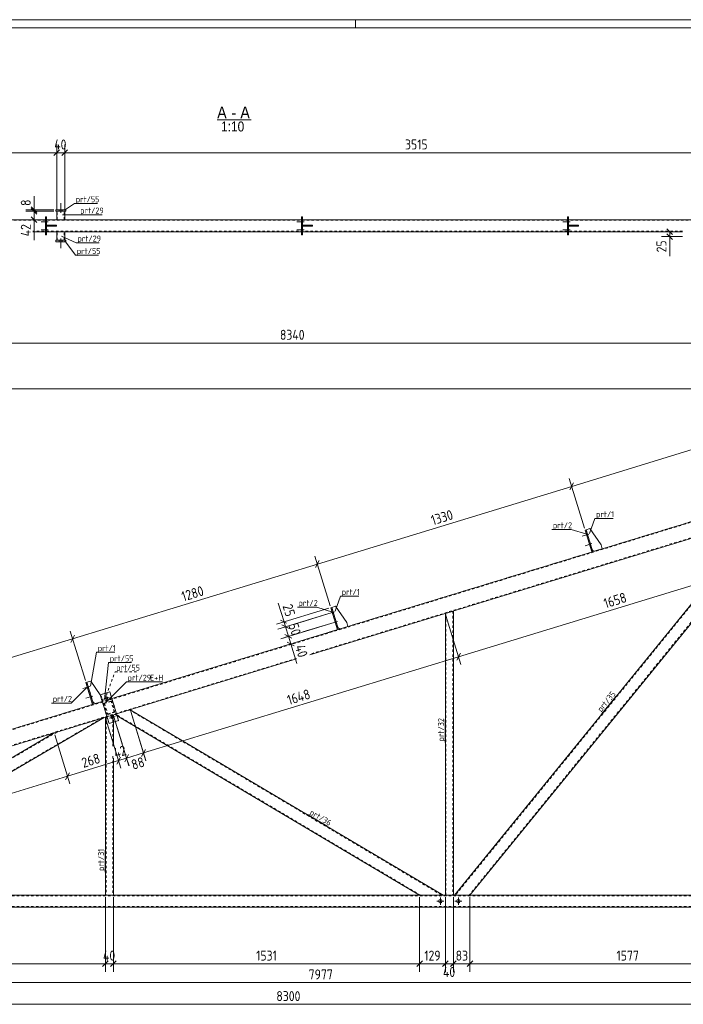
# Model space of a CAD drawing. Header units: millimetres. Extents: x 1 to 1188, y 1 to 840.
# Tile 5 of 6: x 450 to 782, y 347 to 840. Entities that reach past the tile are written whole.
import ezdxf

# ---------------------------------------------------------------- set-up
doc = ezdxf.new("R2010")
doc.units = ezdxf.units.MM
doc.header["$LTSCALE"] = 0.6
doc.linetypes.add('XKITLINE00', pattern=[0])
doc.linetypes.add('XKITLINE02', pattern=[4, 2, -2])
for name, color, linetype, lineweight in [('Bolt', 7, 'Continuous', 0), ('DrawingSheet', 5, 'Continuous', 0), ('OtherObjectType', 1, 'Continuous', 0), ('Part', 2, 'Continuous', 0), ('PartMark', 3, 'Continuous', 0), ('Z-DIMENSIONS', 1, 'Continuous', 0)]:
    doc.layers.add(name, color=color, linetype=linetype, lineweight=lineweight)
doc.styles.add('ARIAL', font='ARIAL.TTF')
doc.styles.add('ISOCPEUR', font='ISOCPEUR.TTF')

msp = doc.modelspace()

# ---------------------------------------------------------------- linework, layer by layer
at = {"layer": 'Bolt', "color": 4, "linetype": 'XKITLINE00', "lineweight": 0}
for p, q in [((469.82, 744.13), (469.82, 744.93)), ((470.52, 743.38), (470.52, 748.13)), ((471.22, 744.13), (471.22, 744.93)), ((463.48, 739.63), (462.98, 739.63)), ((463.48, 739.63), (462.98, 739.63)), ((591.48, 739.63), (590.98, 739.63)), ((591.48, 739.63), (590.98, 739.63)), ((724.48, 739.63), (723.98, 739.63)), ((724.48, 739.63), (723.98, 739.63)), ((464.23, 738.93), (460.68, 738.93)), ((464.23, 738.93), (460.68, 738.93)), ((464.23, 734.93), (460.68, 734.93)), ((464.23, 734.93), (460.68, 734.93)), ((463.48, 738.23), (462.98, 738.23)), ((463.48, 738.23), (462.98, 738.23)), ((463.48, 735.63), (462.98, 735.63)), ((463.48, 735.63), (462.98, 735.63)), ((463.48, 734.23), (462.98, 734.23)), ((463.48, 734.23), (462.98, 734.23)), ((592.23, 738.93), (588.68, 738.93)), ((592.23, 738.93), (588.68, 738.93)), ((592.23, 734.93), (588.68, 734.93)), ((592.23, 734.93), (588.68, 734.93)), ((591.48, 738.23), (590.98, 738.23)), ((591.48, 738.23), (590.98, 738.23)), ((591.48, 735.63), (590.98, 735.63)), ((591.48, 735.63), (590.98, 735.63)), ((591.48, 734.23), (590.98, 734.23)), ((591.48, 734.23), (590.98, 734.23)), ((725.23, 738.93), (721.68, 738.93)), ((725.23, 738.93), (721.68, 738.93)), ((725.23, 734.93), (721.68, 734.93)), ((725.23, 734.93), (721.68, 734.93)), ((724.48, 738.23), (723.98, 738.23)), ((724.48, 738.23), (723.98, 738.23)), ((724.48, 735.63), (723.98, 735.63)), ((724.48, 735.63), (723.98, 735.63)), ((724.48, 734.23), (723.98, 734.23)), ((724.48, 734.23), (723.98, 734.23)), ((469.82, 729.73), (469.82, 728.93)), ((470.52, 730.48), (470.52, 725.73)), ((471.22, 729.73), (471.22, 728.93)), ((734.67, 582.62), (731.27, 581.58)), ((734.67, 582.62), (731.27, 581.58)), ((733.74, 583.07), (733.27, 582.92)), ((733.74, 583.07), (733.27, 582.92)), ((734.15, 581.73), (733.67, 581.58)), ((734.15, 581.73), (733.67, 581.58)), ((736.13, 577.84), (732.73, 576.8)), ((736.13, 577.84), (732.73, 576.8)), ((735.21, 578.29), (734.73, 578.14)), ((735.21, 578.29), (734.73, 578.14)), ((735.61, 576.95), (735.14, 576.8)), ((735.61, 576.95), (735.14, 576.8)), ((607.48, 543.74), (604.08, 542.7)), ((607.48, 543.74), (604.08, 542.7)), ((606.55, 544.19), (606.08, 544.04)), ((606.55, 544.19), (606.08, 544.04)), ((606.96, 542.85), (606.49, 542.7)), ((606.96, 542.85), (606.49, 542.7)), ((608.94, 538.95), (605.54, 537.92)), ((608.94, 538.95), (605.54, 537.92)), ((608.02, 539.4), (607.54, 539.26)), ((608.02, 539.4), (607.54, 539.26)), ((608.43, 538.07), (607.95, 537.92)), ((608.43, 538.07), (607.95, 537.92)), ((485.07, 506.32), (481.67, 505.28)), ((485.07, 506.32), (481.67, 505.28)), ((484.14, 506.77), (483.67, 506.62)), ((484.14, 506.77), (483.67, 506.62)), ((484.55, 505.43), (484.08, 505.29)), ((484.55, 505.43), (484.08, 505.29)), ((486.53, 501.54), (483.13, 500.5)), ((486.53, 501.54), (483.13, 500.5)), ((485.61, 501.99), (485.13, 501.84)), ((485.61, 501.99), (485.13, 501.84)), ((486.02, 500.65), (485.54, 500.5)), ((486.02, 500.65), (485.54, 500.5)), ((492.09, 500.09), (494.77, 500.91)), ((492.09, 500.09), (492.98, 500.36)), ((493.84, 499.16), (493.02, 501.84)), ((493.02, 501.84), (493.29, 500.95)), ((493.84, 499.16), (493.56, 500.05)), ((494.77, 500.91), (493.87, 500.64)), ((495.01, 490.53), (497.69, 491.35)), ((495.01, 490.53), (495.9, 490.8)), ((496.76, 489.6), (495.94, 492.28)), ((495.94, 492.28), (496.21, 491.39)), ((496.76, 489.6), (496.49, 490.49)), ((497.69, 491.35), (496.8, 491.08)), ((660.39, 397.1), (660.39, 400.7)), ((669.39, 397.1), (669.39, 400.7)), ((662.19, 398.9), (658.59, 398.9)), ((671.19, 398.9), (667.59, 398.9))]:
    msp.add_line(p, q, dxfattribs=at)
for centre, radius in [((493.43, 500.5), 0.7), ((496.35, 490.94), 0.7), ((660.39, 398.9), 0.9), ((669.39, 398.9), 0.9)]:
    msp.add_circle(centre, radius, dxfattribs=at)
at = {"layer": 'DrawingSheet', "color": 2, "linetype": 'XKITLINE00', "lineweight": 0}
for p, q in [((1188, 840), (1, 840)), ((618, 836), (618, 840))]:
    msp.add_line(p, q, dxfattribs=at)
at = {"layer": 'DrawingSheet', "color": 3, "linetype": 'XKITLINE00', "lineweight": 0}
msp.add_line((1184, 836), (5, 836), dxfattribs=at)
at = {"layer": 'OtherObjectType', "color": 6, "linetype": 'XKITLINE00', "lineweight": 0}
msp.add_line((548.76, 789.81), (565.7, 789.81), dxfattribs=at)
at = {"layer": 'Part', "color": 2, "linetype": 'XKITLINE00', "lineweight": 0}
for p, q in [((468.02, 744.93), (468.02, 744.13)), ((473.02, 744.93), (468.02, 744.93)), ((468.02, 744.13), (473.02, 744.13)), ((468.52, 739.93), (468.52, 744.13)), ((472.52, 744.13), (472.52, 739.93)), ((473.02, 744.13), (473.02, 744.93)), ((462.98, 739.93), (325.48, 739.93)), ((463.48, 741.43), (462.98, 741.43)), ((462.98, 741.43), (462.98, 732.43)), ((463.48, 732.43), (463.48, 741.43)), ((590.98, 739.93), (463.48, 739.93)), ((591.48, 741.43), (590.98, 741.43)), ((590.98, 741.43), (590.98, 732.43)), ((591.48, 732.43), (591.48, 741.43)), ((723.98, 739.93), (591.48, 739.93)), ((724.48, 741.43), (723.98, 741.43)), ((723.98, 741.43), (723.98, 732.43)), ((724.48, 732.43), (724.48, 741.43)), ((856.98, 739.93), (724.48, 739.93)), ((468.48, 737.18), (463.48, 737.18)), ((463.48, 737.18), (463.48, 736.68)), ((468.48, 736.68), (463.48, 736.68)), ((465.48, 736.68), (465.48, 737.18)), ((468.48, 737.18), (468.48, 737.18)), ((468.48, 736.68), (468.48, 737.18)), ((468.48, 736.68), (468.48, 736.68)), ((596.48, 737.18), (591.48, 737.18)), ((591.48, 737.18), (591.48, 736.68)), ((596.48, 736.68), (591.48, 736.68)), ((593.48, 736.68), (593.48, 737.18)), ((596.48, 737.18), (596.48, 737.18)), ((596.48, 736.68), (596.48, 737.18)), ((596.48, 736.68), (596.48, 736.68)), ((729.48, 737.18), (724.48, 737.18)), ((724.48, 737.18), (724.48, 736.68)), ((729.48, 736.68), (724.48, 736.68)), ((726.48, 736.68), (726.48, 737.18)), ((729.48, 737.18), (729.48, 737.18)), ((729.48, 736.68), (729.48, 737.18)), ((729.48, 736.68), (729.48, 736.68)), ((462.98, 733.93), (456.58, 733.93)), ((462.98, 732.43), (463.48, 732.43)), ((590.98, 733.93), (463.48, 733.93)), ((473.02, 729.73), (468.02, 729.73)), ((468.02, 729.73), (468.02, 728.93)), ((468.52, 729.73), (468.52, 733.93)), ((472.52, 733.93), (472.52, 729.73)), ((473.02, 728.93), (473.02, 729.73)), ((590.98, 732.43), (591.48, 732.43)), ((723.98, 733.93), (591.48, 733.93)), ((723.98, 732.43), (724.48, 732.43)), ((781.39, 733.93), (724.48, 733.93)), ((468.02, 728.93), (473.02, 728.93)), ((815.92, 598.05), (496.11, 500.28)), ((831.68, 594.51), (675.19, 401.9)), ((818.26, 590.4), (595.16, 522.19)), ((818.91, 588.29), (667.46, 401.9)), ((733.21, 584.8), (732.74, 584.65)), ((736.1, 573.66), (732.74, 584.65)), ((735.13, 585.39), (733.21, 584.8)), ((733.21, 584.8), (736.58, 573.8)), ((740.77, 577.18), (735.13, 585.39)), ((741.36, 575.26), (740.77, 577.18)), ((736.58, 573.8), (736.1, 573.66)), ((736.28, 574.76), (737.53, 574.1)), ((737.53, 574.1), (741.36, 575.26)), ((606.03, 545.91), (605.55, 545.77)), ((608.91, 534.77), (605.55, 545.77)), ((607.94, 546.5), (606.03, 545.91)), ((606.03, 545.91), (609.39, 534.92)), ((613.58, 538.29), (607.94, 546.5)), ((662.89, 542.9), (666.89, 544.12)), ((662.89, 401.9), (662.89, 542.9)), ((666.89, 401.9), (666.89, 544.12)), ((614.17, 536.38), (613.58, 538.29)), ((609.39, 534.92), (608.91, 534.77)), ((609.1, 535.87), (610.34, 535.21)), ((610.34, 535.21), (614.17, 536.38)), ((588.47, 520.15), (498.45, 492.63)), ((483.62, 508.49), (483.14, 508.35)), ((486.5, 497.35), (483.14, 508.35)), ((485.53, 509.08), (483.62, 508.49)), ((483.62, 508.49), (486.98, 497.49)), ((490.32, 502.12), (485.53, 509.08)), ((495.09, 503.62), (490.3, 502.16)), ((499.47, 489.28), (495.09, 503.62)), ((491.33, 498.81), (197.42, 408.96)), ((487.94, 497.79), (486.69, 498.45)), ((491.33, 498.82), (487.94, 497.79)), ((490.3, 502.16), (494.69, 487.82)), ((486.98, 497.49), (486.5, 497.35)), ((505.33, 494.73), (661.71, 401.9)), ((493.67, 491.16), (199.76, 401.31)), ((492.33, 490.76), (339.99, 401.9)), ((493.67, 491.16), (492.89, 490.93)), ((492.89, 490.93), (492.89, 401.9)), ((494.69, 487.82), (499.47, 489.28)), ((496.89, 488.49), (496.89, 476.42)), ((649.96, 401.9), (498.74, 491.66)), ((405.76, 447.21), (467.3, 483.1)), ((496.89, 470.55), (496.89, 401.9)), ((274.84, 401.9), (999.39, 401.9)), ((496.89, 401.9), (492.89, 401.9)), ((662.89, 401.9), (666.89, 401.9)), ((987.39, 395.9), (200.88, 395.9))]:
    msp.add_line(p, q, dxfattribs=at)
at = {"layer": 'Part', "color": 7, "linetype": 'XKITLINE02', "lineweight": 0}
for p, q in [((468.52, 744.13), (472.52, 744.13)), ((468.82, 739.93), (468.82, 744.13)), ((472.22, 739.93), (472.22, 744.13)), ((130.36, 739.63), (1003.39, 739.63)), ((463.48, 739.93), (462.98, 739.93)), ((472.52, 739.93), (468.52, 739.93)), ((591.48, 739.93), (590.98, 739.93)), ((724.48, 739.93), (723.98, 739.93)), ((781.39, 734.23), (456.58, 734.23)), ((464.48, 736.68), (464.48, 737.18)), ((468.48, 737.18), (468.48, 736.68)), ((592.48, 736.68), (592.48, 737.18)), ((596.48, 737.18), (596.48, 736.68)), ((725.48, 736.68), (725.48, 737.18)), ((729.48, 737.18), (729.48, 736.68)), ((463.48, 733.93), (462.98, 733.93)), ((468.52, 733.93), (472.52, 733.93)), ((472.52, 729.73), (468.52, 729.73)), ((468.82, 729.73), (468.82, 733.93)), ((472.22, 729.73), (472.22, 733.93)), ((591.48, 733.93), (590.98, 733.93)), ((724.48, 733.93), (723.98, 733.93)), ((1003.39, 655.37), (184.08, 404.88)), ((1003.39, 655.05), (169.39, 400.08)), ((1003.39, 647.32), (595.07, 522.48)), ((821.91, 591.52), (667.85, 401.9)), ((831.17, 594.35), (674.8, 401.9)), ((733.21, 584.8), (736.28, 574.76)), ((606.03, 545.91), (609.1, 535.87)), ((663.19, 401.9), (663.19, 542.99)), ((666.59, 544.03), (666.59, 401.9)), ((588.38, 520.43), (181.05, 395.9)), ((483.62, 508.49), (486.69, 498.45)), ((490.3, 502.16), (495.09, 503.62)), ((499.47, 489.28), (495.09, 503.62)), ((494.69, 487.82), (490.3, 502.16)), ((491.18, 500.87), (490.32, 502.12)), ((491.76, 498.96), (491.18, 500.87)), ((496.11, 500.28), (491.33, 498.81)), ((491.33, 498.82), (491.76, 498.96)), ((492.1, 498), (495.92, 499.17)), ((492.1, 498), (495.92, 499.17)), ((493.85, 492.27), (492.1, 498)), ((493.85, 492.27), (492.1, 498)), ((495.72, 498.8), (492.47, 497.8)), ((495.72, 498.8), (492.47, 497.8)), ((492.47, 497.8), (494.05, 492.64)), ((492.47, 497.8), (494.05, 492.64)), ((497.3, 493.63), (495.72, 498.8)), ((497.3, 493.63), (495.72, 498.8)), ((495.92, 499.17), (497.68, 493.44)), ((495.92, 499.17), (497.68, 493.44)), ((497.68, 493.44), (493.85, 492.27)), ((497.68, 493.44), (493.85, 492.27)), ((494.05, 492.64), (497.3, 493.63)), ((494.05, 492.64), (497.3, 493.63)), ((505.33, 494.73), (497.57, 492.36)), ((504.94, 494.61), (661.12, 401.9)), ((491.08, 490.37), (339.39, 401.9)), ((467.3, 483.1), (492.33, 490.76)), ((493.19, 491.02), (493.19, 401.9)), ((498.45, 492.63), (493.67, 491.16)), ((496.89, 492.15), (493.67, 491.16)), ((494.69, 487.82), (499.47, 489.28)), ((496.59, 492.06), (496.59, 476.33)), ((496.89, 492.15), (496.89, 488.49)), ((498.74, 491.66), (497.57, 492.36)), ((650.54, 401.9), (497.96, 492.48)), ((468.55, 483.49), (405.85, 446.91)), ((496.59, 471.53), (496.59, 401.9)), ((999.39, 401.6), (274.94, 401.6)), ((661.71, 401.9), (649.96, 401.9)), ((675.19, 401.9), (667.46, 401.9)), ((999.39, 396.2), (183.05, 396.2))]:
    msp.add_line(p, q, dxfattribs=at)
at = {"layer": 'PartMark', "color": 7, "linetype": 'XKITLINE00', "lineweight": 0}
for p, q in [((472.36, 744.74), (477.44, 748.05)), ((477.44, 748.05), (488.95, 748.05)), ((471.35, 742.39), (479.7, 742.42)), ((479.7, 742.42), (491.21, 742.42)), ((470.91, 731.73), (478.33, 728.38)), ((472.55, 729.39), (477.99, 722.13)), ((478.33, 728.38), (489.84, 728.38)), ((477.99, 722.13), (489.5, 722.13)), ((735.03, 582.88), (737.61, 590.44)), ((737.61, 590.44), (746.81, 590.44)), ((716.04, 584.9), (725.75, 584.9)), ((733.55, 582.5), (725.75, 584.9)), ((607.84, 544), (610.43, 551.56)), ((610.43, 551.56), (619.62, 551.56)), ((588.86, 546.02), (598.56, 546.02)), ((606.36, 543.62), (598.56, 546.02)), ((485.43, 506.58), (488.46, 523.46)), ((488.46, 523.46), (497.65, 523.46)), ((492.51, 499.84), (494.48, 518.29)), ((494.48, 518.29), (505.99, 518.29)), ((492.96, 498.11), (503.39, 508.65)), ((503.39, 508.65), (521.47, 508.65)), ((483.95, 506.2), (475.71, 498.06)), ((466, 498.06), (475.71, 498.06)), ((740.94, 492.49), (748.2, 501.43)), ((662.79, 478.29), (662.79, 489.8)), ((593.86, 442.29), (603.76, 436.42)), ((492.79, 413.4), (492.79, 424.4))]:
    msp.add_line(p, q, dxfattribs=at)
at = {"layer": 'PartMark', "color": 7, "linetype": 'XKITLINE02', "lineweight": 0}
for p, q in [((492.51, 499.84), (497.7, 513.65)), ((497.7, 513.65), (509.21, 513.65))]:
    msp.add_line(p, q, dxfattribs=at)
at = {"layer": 'Z-DIMENSIONS', "color": 7, "linetype": 'XKITLINE00', "lineweight": 0}
for p, q in [((469.94, 774.87), (467.11, 772.04)), ((469.12, 774.06), (467.11, 772.04)), ((468.52, 745.13), (468.52, 777.56)), ((468.52, 745.13), (468.52, 774.06)), ((473.94, 774.87), (471.11, 772.04)), ((473.12, 774.06), (471.11, 772.04)), ((472.52, 745.13), (472.52, 777.56)), ((472.52, 745.13), (472.52, 774.06)), ((142.53, 773.46), (468.52, 773.46)), ((468.52, 773.46), (472.52, 773.46)), ((472.52, 773.46), (824.06, 773.46)), ((457.18, 744.93), (457.18, 751.69)), ((457.18, 744.93), (457.18, 751.69)), ((467.02, 744.93), (453.08, 744.93)), ((467.02, 744.13), (453.08, 744.13)), ((467.02, 744.13), (453.08, 744.13)), ((455.76, 746.35), (458.59, 743.52)), ((455.76, 745.55), (458.59, 742.72)), ((455.76, 745.55), (458.59, 742.72)), ((457.18, 744.13), (457.18, 744.93)), ((457.18, 739.93), (457.18, 744.13)), ((467.52, 739.93), (453.08, 739.93)), ((455.76, 741.35), (458.59, 738.52)), ((457.18, 739.93), (457.18, 729.74)), ((457.18, 739.93), (457.18, 729.74)), ((773.63, 735.35), (776.46, 732.52)), ((781.39, 733.93), (770.95, 733.93)), ((781.39, 731.47), (770.95, 731.47)), ((773.63, 732.89), (776.46, 730.06)), ((775.05, 731.47), (775.05, 733.93)), ((775.05, 731.47), (775.05, 721.71)), ((775.05, 731.47), (775.05, 721.71)), ((169.39, 678.22), (1003.39, 678.22)), ((1002.39, 655.37), (121.14, 655.37)), ((726.06, 606.5), (853.25, 645.39)), ((598.87, 567.61), (726.06, 606.5)), ((732.44, 585.61), (724.86, 610.42)), ((732.44, 585.61), (724.86, 610.42)), ((727, 608.27), (725.12, 604.73)), ((727, 608.27), (725.12, 604.73)), ((605.26, 546.73), (597.67, 571.54)), ((605.26, 546.73), (597.67, 571.54)), ((476.46, 530.19), (598.87, 567.61)), ((599.81, 569.38), (597.93, 565.85)), ((599.81, 569.38), (597.93, 565.85)), ((669.51, 521.25), (828.02, 569.71)), ((582.19, 538.63), (579.33, 547.97)), ((582.19, 538.63), (579.33, 547.97)), ((604.59, 545.48), (578.36, 537.46)), ((604.13, 542.71), (579.1, 535.06)), ((604.13, 542.71), (590.19, 538.45)), ((663.18, 541.94), (670.68, 517.42)), ((663.18, 541.94), (670.68, 517.42)), ((583.44, 537.96), (580.42, 539.57)), ((605.59, 537.93), (580.56, 530.28)), ((584.69, 535.29), (581.16, 537.17)), ((583.67, 535.83), (581.16, 537.17)), ((582.19, 538.63), (582.92, 536.23)), ((605.59, 537.93), (591.65, 533.67)), ((482.85, 509.3), (475.26, 534.11)), ((482.85, 509.3), (475.26, 534.11)), ((583.5, 536.4), (579.1, 535.06)), ((606.76, 534.11), (581.73, 526.45)), ((586.15, 530.51), (582.62, 532.39)), ((585.13, 531.05), (582.62, 532.39)), ((582.92, 536.23), (584.38, 531.45)), ((344.49, 489.84), (476.46, 530.19)), ((477.4, 531.96), (475.52, 528.42)), ((477.4, 531.96), (475.52, 528.42)), ((584.96, 531.62), (580.56, 530.28)), ((587.32, 526.68), (583.79, 528.56)), ((584.38, 531.45), (585.55, 527.62)), ((585.55, 527.62), (588.53, 517.87)), ((585.55, 527.62), (588.53, 517.87)), ((670.45, 523.01), (668.57, 519.48)), ((670.45, 523.01), (668.57, 519.48)), ((511.95, 473.08), (669.51, 521.25)), ((505.62, 493.77), (513.12, 469.25)), ((505.62, 493.77), (513.15, 469.16)), ((493.18, 489.97), (500.68, 465.45)), ((493.18, 489.97), (497.29, 476.54)), ((497.18, 491.19), (501.29, 477.77)), ((497.18, 491.19), (504.68, 466.67)), ((467.6, 482.15), (475.09, 457.63)), ((467.6, 482.15), (475.09, 457.63)), ((503.51, 470.5), (511.95, 473.08)), ((512.89, 474.84), (511.01, 471.31)), ((512.89, 474.84), (511.55, 472.33)), ((473.92, 461.45), (499.51, 469.27)), ((500.45, 471.04), (498.57, 467.51)), ((499.91, 470.02), (498.57, 467.51)), ((499.33, 469.85), (500.68, 465.45)), ((499.51, 469.27), (503.51, 470.5)), ((504.45, 472.26), (502.57, 468.73)), ((503.91, 471.25), (502.57, 468.73)), ((503.33, 471.07), (504.71, 466.58)), ((474.86, 463.22), (472.98, 459.69)), ((474.86, 463.22), (472.98, 459.69)), ((329.51, 417.3), (473.92, 461.45)), ((492.89, 400.9), (492.89, 375.19)), ((492.89, 400.9), (492.89, 363.59)), ((496.89, 400.9), (496.89, 363.59)), ((496.89, 400.9), (496.89, 375.19)), ((649.96, 400.9), (649.96, 363.59)), ((649.96, 400.9), (649.96, 363.59)), ((662.89, 400.9), (662.89, 366.99)), ((662.89, 400.9), (662.89, 363.49)), ((666.89, 400.9), (666.89, 363.49)), ((666.89, 400.9), (666.89, 366.99)), ((675.19, 400.9), (675.19, 363.59)), ((675.19, 400.9), (675.19, 363.59)), ((339.99, 367.59), (492.89, 367.59)), ((494.3, 369), (491.47, 366.17)), ((493.49, 368.19), (491.47, 366.17)), ((492.89, 368.19), (492.89, 363.59)), ((492.89, 367.59), (496.89, 367.59)), ((498.3, 369), (495.47, 366.17)), ((497.49, 368.19), (495.47, 366.17)), ((496.89, 368.19), (496.89, 363.59)), ((496.89, 367.59), (649.96, 367.59)), ((651.37, 369), (648.54, 366.17)), ((651.34, 368.97), (648.54, 366.17)), ((649.96, 367.59), (662.89, 367.59)), ((664.3, 369), (661.47, 366.17)), ((664.3, 369), (662.29, 366.99)), ((662.89, 367.59), (666.89, 367.59)), ((667.49, 368.19), (665.47, 366.17)), ((668.3, 369), (666.29, 366.99)), ((666.89, 367.59), (675.19, 367.59)), ((676.61, 369), (673.78, 366.17)), ((676.61, 369), (673.78, 366.17)), ((675.19, 367.59), (832.89, 367.59)), ((201.7, 358.16), (999.39, 358.16)), ((169.39, 347.32), (999.39, 347.32))]:
    msp.add_line(p, q, dxfattribs=at)
at = {"layer": 'Z-DIMENSIONS', "color": 3}
for p in [(468.52, 773.46), (468.52, 773.46), (472.52, 773.46), (472.52, 773.46), (457.18, 744.93), (457.18, 744.13), (457.18, 744.13), (457.18, 739.93), (775.05, 733.93), (775.05, 731.47), (726.06, 606.5), (726.06, 606.5), (598.87, 567.61), (598.87, 567.61), (582.19, 538.63), (582.92, 536.23), (582.92, 536.23), (476.46, 530.19), (476.46, 530.19), (584.38, 531.45), (584.38, 531.45), (585.55, 527.62), (669.51, 521.25), (669.51, 521.25), (511.95, 473.08), (511.95, 473.08), (499.51, 469.27), (499.51, 469.27), (503.51, 470.5), (503.51, 470.5), (473.92, 461.45), (473.92, 461.45), (492.89, 367.59), (492.89, 367.59), (496.89, 367.59), (496.89, 367.59), (649.96, 367.59), (649.96, 367.59), (662.89, 367.59), (662.89, 367.59), (666.89, 367.59), (666.89, 367.59), (675.19, 367.59), (675.19, 367.59)]:
    msp.add_point(p, dxfattribs=at)

# ---------------------------------------------------------------- texts
at = {"layer": 'OtherObjectType', "color": 6, "style": 'ARIAL', "width": 0.85}
for s, height, p in [('A', 6, (548.76, 790.56)), ('A', 6, (560.36, 790.56)), ('1:10', 5, (550.74, 784.06)), ('-', 6, (555.89, 790.56))]:
    msp.add_text(s, height=height, dxfattribs=at).set_placement(p)
at = {"layer": 'PartMark', "color": 3, "style": 'ISOCPEUR', "width": 0.85}
for s, p in [('prt/55', (478.04, 748.65)), ('prt/29', (480.3, 743.02)), ('prt/29', (478.93, 728.98)), ('prt/55', (478.59, 722.73)), ('prt/1', (738.21, 591.04)), ('prt/2', (716.64, 585.5)), ('prt/1', (611.03, 552.16)), ('prt/2', (589.46, 546.62)), ('prt/1', (489.06, 524.06)), ('prt/55', (495.08, 518.89)), ('prt/55', (498.3, 514.25)), ('prt/29', (503.99, 509.25)), ('E+H', (515.2, 509.25)), ('prt/2', (466.6, 498.66))]:
    msp.add_text(s, height=3, dxfattribs=at).set_placement(p)
for s, rotation, p in [('prt/35', 50.9073, (740.85, 493.34)), ('prt/32', 90.0002, (662.19, 478.89)), ('prt/36', -30.6933, (594.68, 442.5)), ('prt/31', 90.0002, (492.19, 414))]:
    msp.add_text(s, height=3, rotation=rotation, dxfattribs=at).set_placement(p)
at = {"layer": 'Z-DIMENSIONS', "color": 3, "style": 'ISOCPEUR', "width": 0.85}
for s, p in [('40', (467.3, 775.06)), ('3515', (642.7, 775.06)), ('8340', (580.16, 679.82)), ('40', (491.67, 369.19)), ('1531', (568.27, 369.19)), ('129', (652.34, 369.19)), ('83', (668.03, 369.19)), ('1577', (748.45, 369.19)), ('7977', (594.53, 359.76)), ('40', (661.67, 360.99)), ('8300', (578.37, 348.92))]:
    msp.add_text(s, height=5, dxfattribs=at).set_placement(p)
for s, rotation, p in [('8', 90.0002, (455.58, 746.81)), ('42', 90.0002, (455.58, 731.61)), ('25', 90.0002, (773.45, 723.58)), ('1330', 16.9997, (656.65, 586.95)), ('1280', 16.9997, (531.86, 548.8)), ('1658', 16.9997, (742.95, 545.38)), ('25', -73.0006, (581.41, 546.64)), ('50', -73.0006, (584.3, 537.18)), ('40', -73.0006, (587.63, 526.3)), ('1648', 16.9997, (584.71, 497)), ('268', 16.9997, (481.93, 465.57)), ('42', 16.9997, (497.96, 470.47)), ('88', 16.9997, (506.78, 464.6))]:
    msp.add_text(s, height=5, rotation=rotation, dxfattribs=at).set_placement(p)

doc.saveas('drawing.dxf')
